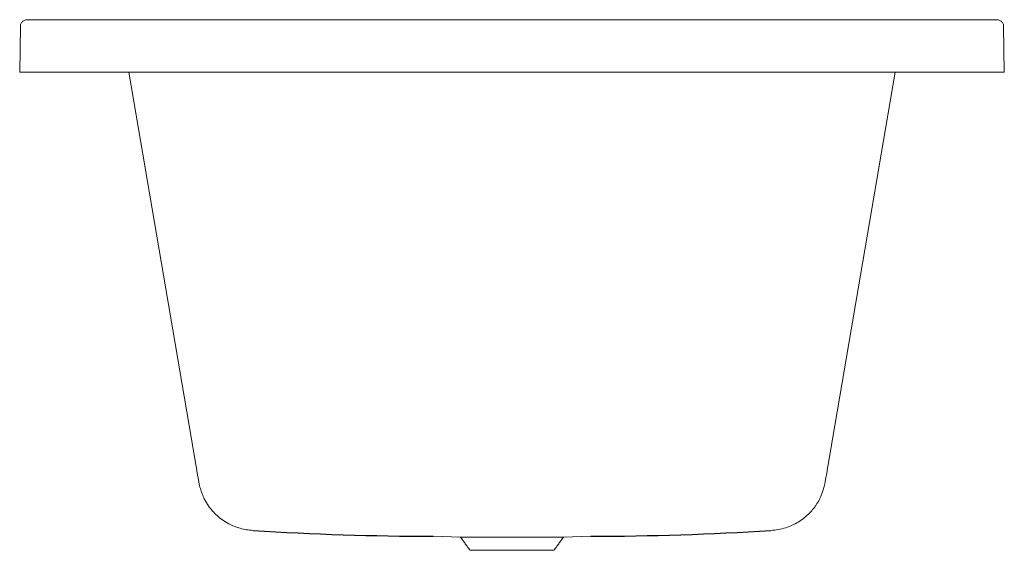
# Model space of a CAD drawing. Header units: millimetres. Extents: x 4579.426 to 4580.178, y 1905.366 to 1905.77.
import ezdxf

# ---------------------------------------------------------------- set-up
doc = ezdxf.new("R2010")
doc.units = ezdxf.units.MM
doc.linetypes.add('SLD-Solid', pattern=[0])
doc.layers.add('SANINDUSA', color=3, linetype='Continuous')

msp = doc.modelspace()

# ---------------------------------------------------------------- linework, layer by layer
at = {"layer": 'SANINDUSA', "linetype": 'SLD-Solid', "lineweight": 15}
for p, q in [((4579.42632, 1905.73023), (4579.42693, 1905.76532)), ((4580.17772, 1905.73023), (4580.17711, 1905.76532)), ((4579.42632, 1905.73023), (4579.43132, 1905.73023)), ((4579.43132, 1905.73023), (4580.17272, 1905.73023)), ((4579.50952, 1905.73023), (4579.561, 1905.42947)), ((4580.04304, 1905.42947), (4580.09452, 1905.73023)), ((4580.17272, 1905.73023), (4580.17772, 1905.73023)), ((4579.74194, 1905.37623), (4579.76284, 1905.3755)), ((4579.8412, 1905.3755), (4579.86209, 1905.37623)), ((4579.8412, 1905.3755), (4579.76284, 1905.3755)), ((4579.80202, 1905.36553), (4579.76996, 1905.36553)), ((4579.83408, 1905.36553), (4579.80202, 1905.36553))]:
    msp.add_line(p, q, dxfattribs=at)
at = {"layer": 'SANINDUSA'}
for centre, start, end in [((4579.74605, 1907.63314), 266.40406, 269.89573), ((4579.85799, 1907.63314), 270.10427, 273.59594)]:
    msp.add_arc(centre, 2.25691, start, end, dxfattribs=at)
at = {"layer": 'SANINDUSA', "linetype": 'SLD-Solid', "lineweight": 15}
for points, knots in [([(4579.43199, 1905.77024), (4579.4314, 1905.77024), (4579.43076, 1905.77014), (4579.42984, 1905.76979), (4579.42954, 1905.76964), (4579.42897, 1905.76927), (4579.42869, 1905.76906), (4579.4282, 1905.76858), (4579.42798, 1905.76832), (4579.4276, 1905.76775), (4579.42744, 1905.76746), (4579.42706, 1905.76654), (4579.42694, 1905.76591), (4579.42693, 1905.76532)], [0, 0, 0, 0, 0.25, 0.25, 0.375, 0.375, 0.5, 0.5, 0.625, 0.625, 0.75, 0.75, 1, 1, 1, 1]), ([(4580.17206, 1905.77023), (4580.17264, 1905.77023), (4580.17328, 1905.77013), (4580.1742, 1905.76978), (4580.1745, 1905.76963), (4580.17508, 1905.76927), (4580.17535, 1905.76905), (4580.17584, 1905.76857), (4580.17606, 1905.76831), (4580.17644, 1905.76775), (4580.1766, 1905.76745), (4580.17698, 1905.76653), (4580.1771, 1905.7659), (4580.17711, 1905.76532)], [0, 0, 0, 0, 0.25, 0.25, 0.375, 0.375, 0.5, 0.5, 0.625, 0.625, 0.75, 0.75, 1, 1, 1, 1]), ([(4579.56159, 1905.42597), (4579.56308, 1905.41736), (4579.56333, 1905.41597), (4579.56386, 1905.41378), (4579.56446, 1905.41166), (4579.56516, 1905.40961), (4579.56592, 1905.40763), (4579.56671, 1905.40584), (4579.56749, 1905.40426), (4579.56821, 1905.40293), (4579.56896, 1905.40164), (4579.56967, 1905.40053), (4579.57042, 1905.39941), (4579.57127, 1905.39823), (4579.57236, 1905.39683), (4579.57418, 1905.3947), (4579.57697, 1905.39188), (4579.58107, 1905.38859), (4579.58551, 1905.38586), (4579.59009, 1905.38373), (4579.59464, 1905.38219), (4579.59947, 1905.3811), (4579.60281, 1905.38083), (4579.6045, 1905.3807)], [0, 0, 0, 0, 0.1124563, 0.2132096, 0.3023076, 0.379819, 0.4458485, 0.5005673, 0.5343656, 0.5621986, 0.5844791, 0.6020185, 0.6095153, 0.6258516, 0.6430409, 0.6612663, 0.7067486, 0.7573825, 0.8127629, 0.8570569, 0.9033181, 0.9511246, 1, 1, 1, 1]), ([(4579.99954, 1905.3807), (4580.0015, 1905.38086), (4580.00535, 1905.38118), (4580.01086, 1905.38259), (4580.01588, 1905.38452), (4580.02075, 1905.38711), (4580.02522, 1905.39027), (4580.02911, 1905.39384), (4580.03185, 1905.39698), (4580.03374, 1905.39955), (4580.03484, 1905.40123), (4580.03551, 1905.40236), (4580.03585, 1905.40295), (4580.03623, 1905.40364), (4580.03669, 1905.40452), (4580.03722, 1905.40559), (4580.03776, 1905.40678), (4580.0383, 1905.40808), (4580.03884, 1905.4095), (4580.03937, 1905.41102), (4580.03987, 1905.41266), (4580.04033, 1905.41439), (4580.04076, 1905.41623), (4580.04098, 1905.41745), (4580.04244, 1905.42597)], [0, 0, 0, 0, 0.055509, 0.109028, 0.15981, 0.207235, 0.264436, 0.314134, 0.355987, 0.382181, 0.403951, 0.413247, 0.418405, 0.424998, 0.443703, 0.470605, 0.506054, 0.550194, 0.603097, 0.664803, 0.735334, 0.814705, 0.902925, 1, 1, 1, 1])]:
    msp.add_open_spline(points, degree=3, knots=knots, dxfattribs=at)
for points, degree in [([(4579.43199, 1905.77024), (4579.44993, 1905.77014)], 1), ([(4580.15475, 1905.77014), (4579.44939, 1905.77014)], 1), ([(4580.15411, 1905.77014), (4580.17205, 1905.77024)], 1), ([(4579.561, 1905.42947), (4579.56119, 1905.42831), (4579.56139, 1905.42714), (4579.56159, 1905.42597)], 3), ([(4580.04244, 1905.42597), (4580.04264, 1905.42714), (4580.04284, 1905.4283), (4580.04304, 1905.42947)], 3), ([(4579.76284, 1905.3755), (4579.76996, 1905.36553)], 1), ([(4579.83408, 1905.36553), (4579.8412, 1905.3755)], 1)]:
    msp.add_open_spline(points, degree=degree, dxfattribs=at)

doc.saveas('drawing.dxf')
